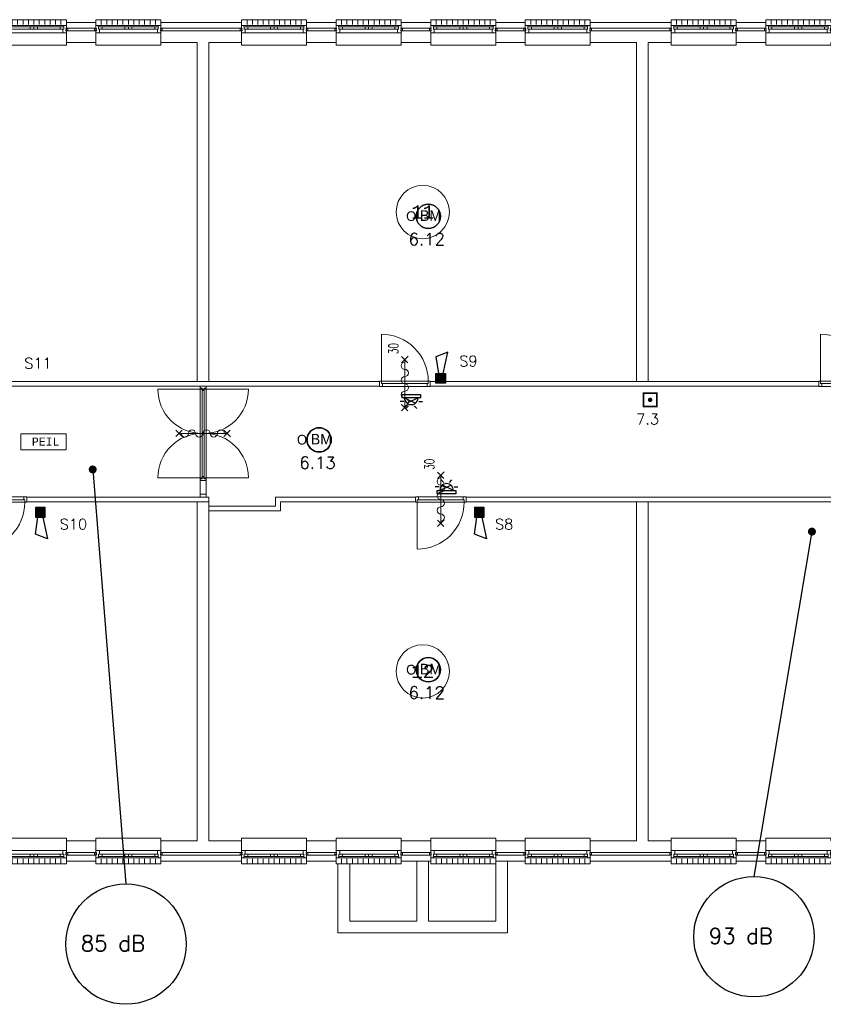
# Model space of a CAD drawing. Header units: millimetres. Extents: x 1890 to 160200, y 5205 to 111580.
# Tile 7 of 51: x 46979 to 62061, y 18429 to 36901. Entities that reach past the tile are written whole.
import ezdxf
from ezdxf.enums import TextEntityAlignment as Align
from ezdxf.xclip import XClip

# ---------------------------------------------------------------- set-up
doc = ezdxf.new("R2010")
doc.units = ezdxf.units.MM
doc.header["$XCLIPFRAME"] = 0
for name, color, linetype in [('BRAND', 1, 'Continuous'), ('DB-waardes', 6, 'Continuous'), ('Xref', 253, 'Continuous'), ('Xref-geb26-bgg$0$AL$1A---_ALGEMEEN', 253, 'Continuous'), ('Xref-geb26-bgg$0$AT$1A---_TEKST035', 253, 'Continuous'), ('Xref-geb26-bgg$0$AT$1A---_TEKST050', 253, 'Continuous')]:
    doc.layers.add(name, color=color, linetype=linetype)
doc.layers.get('Xref').off()
doc.styles.add('ROMANS', font='romans')
doc.styles.add('TXT', font='txt')
doc.styles.add('Xref-geb26-bgg$0$MONOTXT', font='MONOTXT')
doc.styles.add('Xref-geb26-bgg$0$ROMANS', font='ROMANS')

# ---------------------------------------------------------------- blocks, each defined once
blk = doc.blocks.new('*O74')
at = {"layer": 'Xref-geb26-bgg$0$AL$1A---_ALGEMEEN', "color": 0, "linetype": 'Continuous', "lineweight": 0}
for p, q in [((-543, 9), (543, 9)), ((-565.5, -130), (565.5, -130)), ((-508.33, -240), (-508.33, -150)), ((-493, -63), (-67, -63)), ((-493, -106), (-67, -106)), ((-406.66, -240), (-406.66, -150)), ((-305, -240), (-305, -150)), ((-203.33, -240), (-203.33, -150)), ((-101.66, -240), (-101.66, -150)), ((0, -240), (0, -150)), ((67, -63), (493, -63)), ((67, -106), (493, -106)), ((101.66, -240), (101.66, -150)), ((203.33, -240), (203.33, -150)), ((305, -240), (305, -150)), ((406.66, -240), (406.66, -150)), ((508.33, -240), (508.33, -150))]:
    blk.add_line(p, q, dxfattribs=at)
for points in [[(-610, 190), (-610, 240), (610, 240), (610, 190)], [(-610, -190), (-610, -240), (610, -240), (610, -190)]]:
    blk.add_lwpolyline(points, dxfattribs=at)
for points in [[(-610, 9), (-545.15, 9), (-543, 6.86), (-543, -63), (-560, -63), (-560, -114), (-565.5, -114), (-565.5, -127.78), (-567.72, -130), (-610, -130), (-610, -76), (-601, -76), (-601, -60), (-610, -60), (-610, -46), (-601, -46), (-601, -30), (-610, -30)], [(610, 9), (545.15, 9), (543, 6.86), (543, -63), (560, -63), (560, -114), (565.5, -114), (565.5, -127.78), (567.72, -130), (610, -130), (610, -76), (601, -76), (601, -60), (610, -60), (610, -46), (601, -46), (601, -30), (610, -30)], [(-635, -30), (-601, -30), (-601, -46), (-610, -46), (-610, -60), (-601, -60), (-601, -76), (-635, -76)], [(-560, -106), (-493, -106), (-493, -63), (-560, -63)], [(-67, -106), (0, -106), (0, -63), (-67, -63)], [(67, -106), (0, -106), (0, -63), (67, -63)], [(560, -106), (493, -106), (493, -63), (560, -63)], [(635, -30), (601, -30), (601, -46), (610, -46), (610, -60), (601, -60), (601, -76), (635, -76)]]:
    blk.add_lwpolyline(points, close=True, dxfattribs=at)
blk = doc.blocks.new('*O75')
at = {"layer": 'Xref-geb26-bgg$0$AL$1A---_ALGEMEEN', "color": 0, "linetype": 'Continuous', "lineweight": 0}
for p, q in [((-543, 9), (543, 9)), ((-565.5, -130), (565.5, -130)), ((-508.33, -240), (-508.33, -150)), ((-493, -63), (-67, -63)), ((-493, -106), (-67, -106)), ((-406.66, -240), (-406.66, -150)), ((-305, -240), (-305, -150)), ((-203.33, -240), (-203.33, -150)), ((-101.66, -240), (-101.66, -150)), ((0, -240), (0, -150)), ((67, -63), (493, -63)), ((67, -106), (493, -106)), ((101.66, -240), (101.66, -150)), ((203.33, -240), (203.33, -150)), ((305, -240), (305, -150)), ((406.66, -240), (406.66, -150)), ((508.33, -240), (508.33, -150))]:
    blk.add_line(p, q, dxfattribs=at)
for points in [[(-610, 190), (-610, 240), (610, 240), (610, 190)], [(-610, -190), (-610, -240), (610, -240), (610, -190)]]:
    blk.add_lwpolyline(points, dxfattribs=at)
for points in [[(-610, 9), (-545.15, 9), (-543, 6.86), (-543, -63), (-560, -63), (-560, -114), (-565.5, -114), (-565.5, -127.78), (-567.72, -130), (-610, -130), (-610, -76), (-601, -76), (-601, -60), (-610, -60), (-610, -46), (-601, -46), (-601, -30), (-610, -30)], [(610, 9), (545.15, 9), (543, 6.86), (543, -63), (560, -63), (560, -114), (565.5, -114), (565.5, -127.78), (567.72, -130), (610, -130), (610, -76), (601, -76), (601, -60), (610, -60), (610, -46), (601, -46), (601, -30), (610, -30)], [(-635, -30), (-601, -30), (-601, -46), (-610, -46), (-610, -60), (-601, -60), (-601, -76), (-635, -76)], [(-560, -106), (-493, -106), (-493, -63), (-560, -63)], [(-67, -106), (0, -106), (0, -63), (-67, -63)], [(67, -106), (0, -106), (0, -63), (67, -63)], [(560, -106), (493, -106), (493, -63), (560, -63)], [(635, -30), (601, -30), (601, -46), (610, -46), (610, -60), (601, -60), (601, -76), (635, -76)]]:
    blk.add_lwpolyline(points, close=True, dxfattribs=at)
blk = doc.blocks.new('*O76')
at = {"layer": 'Xref-geb26-bgg$0$AL$1A---_ALGEMEEN', "color": 0, "linetype": 'Continuous', "lineweight": 0}
for p, q in [((-543, 9), (543, 9)), ((-565.5, -130), (565.5, -130)), ((-508.33, -240), (-508.33, -150)), ((-493, -63), (-67, -63)), ((-493, -106), (-67, -106)), ((-406.66, -240), (-406.66, -150)), ((-305, -240), (-305, -150)), ((-203.33, -240), (-203.33, -150)), ((-101.66, -240), (-101.66, -150)), ((0, -240), (0, -150)), ((67, -63), (493, -63)), ((67, -106), (493, -106)), ((101.66, -240), (101.66, -150)), ((203.33, -240), (203.33, -150)), ((305, -240), (305, -150)), ((406.66, -240), (406.66, -150)), ((508.33, -240), (508.33, -150))]:
    blk.add_line(p, q, dxfattribs=at)
for points in [[(-610, 190), (-610, 240), (610, 240), (610, 190)], [(-610, -190), (-610, -240), (610, -240), (610, -190)]]:
    blk.add_lwpolyline(points, dxfattribs=at)
for points in [[(-610, 9), (-545.15, 9), (-543, 6.86), (-543, -63), (-560, -63), (-560, -114), (-565.5, -114), (-565.5, -127.78), (-567.72, -130), (-610, -130), (-610, -76), (-601, -76), (-601, -60), (-610, -60), (-610, -46), (-601, -46), (-601, -30), (-610, -30)], [(610, 9), (545.15, 9), (543, 6.86), (543, -63), (560, -63), (560, -114), (565.5, -114), (565.5, -127.78), (567.72, -130), (610, -130), (610, -76), (601, -76), (601, -60), (610, -60), (610, -46), (601, -46), (601, -30), (610, -30)], [(-635, -30), (-601, -30), (-601, -46), (-610, -46), (-610, -60), (-601, -60), (-601, -76), (-635, -76)], [(-560, -106), (-493, -106), (-493, -63), (-560, -63)], [(-67, -106), (0, -106), (0, -63), (-67, -63)], [(67, -106), (0, -106), (0, -63), (67, -63)], [(560, -106), (493, -106), (493, -63), (560, -63)], [(635, -30), (601, -30), (601, -46), (610, -46), (610, -60), (601, -60), (601, -76), (635, -76)]]:
    blk.add_lwpolyline(points, close=True, dxfattribs=at)
blk = doc.blocks.new('*O77')
at = {"layer": 'Xref-geb26-bgg$0$AL$1A---_ALGEMEEN', "color": 0, "linetype": 'Continuous', "lineweight": 0}
for p, q in [((-543, 9), (543, 9)), ((-565.5, -130), (565.5, -130)), ((-508.33, -240), (-508.33, -150)), ((-493, -63), (-67, -63)), ((-493, -106), (-67, -106)), ((-406.66, -240), (-406.66, -150)), ((-305, -240), (-305, -150)), ((-203.33, -240), (-203.33, -150)), ((-101.66, -240), (-101.66, -150)), ((0, -240), (0, -150)), ((67, -63), (493, -63)), ((67, -106), (493, -106)), ((101.66, -240), (101.66, -150)), ((203.33, -240), (203.33, -150)), ((305, -240), (305, -150)), ((406.66, -240), (406.66, -150)), ((508.33, -240), (508.33, -150))]:
    blk.add_line(p, q, dxfattribs=at)
for points in [[(-610, 190), (-610, 240), (610, 240), (610, 190)], [(-610, -190), (-610, -240), (610, -240), (610, -190)]]:
    blk.add_lwpolyline(points, dxfattribs=at)
for points in [[(-610, 9), (-545.15, 9), (-543, 6.86), (-543, -63), (-560, -63), (-560, -114), (-565.5, -114), (-565.5, -127.78), (-567.72, -130), (-610, -130), (-610, -76), (-601, -76), (-601, -60), (-610, -60), (-610, -46), (-601, -46), (-601, -30), (-610, -30)], [(610, 9), (545.15, 9), (543, 6.86), (543, -63), (560, -63), (560, -114), (565.5, -114), (565.5, -127.78), (567.72, -130), (610, -130), (610, -76), (601, -76), (601, -60), (610, -60), (610, -46), (601, -46), (601, -30), (610, -30)], [(-635, -30), (-601, -30), (-601, -46), (-610, -46), (-610, -60), (-601, -60), (-601, -76), (-635, -76)], [(-560, -106), (-493, -106), (-493, -63), (-560, -63)], [(-67, -106), (0, -106), (0, -63), (-67, -63)], [(67, -106), (0, -106), (0, -63), (67, -63)], [(560, -106), (493, -106), (493, -63), (560, -63)], [(635, -30), (601, -30), (601, -46), (610, -46), (610, -60), (601, -60), (601, -76), (635, -76)]]:
    blk.add_lwpolyline(points, close=True, dxfattribs=at)
blk = doc.blocks.new('*O78')
at = {"layer": 'Xref-geb26-bgg$0$AL$1A---_ALGEMEEN', "color": 0, "linetype": 'Continuous', "lineweight": 0}
for p, q in [((-543, 9), (543, 9)), ((-565.5, -130), (565.5, -130)), ((-508.33, -240), (-508.33, -150)), ((-493, -63), (-67, -63)), ((-493, -106), (-67, -106)), ((-406.66, -240), (-406.66, -150)), ((-305, -240), (-305, -150)), ((-203.33, -240), (-203.33, -150)), ((-101.66, -240), (-101.66, -150)), ((0, -240), (0, -150)), ((67, -63), (493, -63)), ((67, -106), (493, -106)), ((101.66, -240), (101.66, -150)), ((203.33, -240), (203.33, -150)), ((305, -240), (305, -150)), ((406.66, -240), (406.66, -150)), ((508.33, -240), (508.33, -150))]:
    blk.add_line(p, q, dxfattribs=at)
for points in [[(-610, 190), (-610, 240), (610, 240), (610, 190)], [(-610, -190), (-610, -240), (610, -240), (610, -190)]]:
    blk.add_lwpolyline(points, dxfattribs=at)
for points in [[(-610, 9), (-545.15, 9), (-543, 6.86), (-543, -63), (-560, -63), (-560, -114), (-565.5, -114), (-565.5, -127.78), (-567.72, -130), (-610, -130), (-610, -76), (-601, -76), (-601, -60), (-610, -60), (-610, -46), (-601, -46), (-601, -30), (-610, -30)], [(610, 9), (545.15, 9), (543, 6.86), (543, -63), (560, -63), (560, -114), (565.5, -114), (565.5, -127.78), (567.72, -130), (610, -130), (610, -76), (601, -76), (601, -60), (610, -60), (610, -46), (601, -46), (601, -30), (610, -30)], [(-635, -30), (-601, -30), (-601, -46), (-610, -46), (-610, -60), (-601, -60), (-601, -76), (-635, -76)], [(-560, -106), (-493, -106), (-493, -63), (-560, -63)], [(-67, -106), (0, -106), (0, -63), (-67, -63)], [(67, -106), (0, -106), (0, -63), (67, -63)], [(560, -106), (493, -106), (493, -63), (560, -63)], [(635, -30), (601, -30), (601, -46), (610, -46), (610, -60), (601, -60), (601, -76), (635, -76)]]:
    blk.add_lwpolyline(points, close=True, dxfattribs=at)
blk = doc.blocks.new('*O79')
at = {"layer": 'Xref-geb26-bgg$0$AL$1A---_ALGEMEEN', "color": 0, "linetype": 'Continuous', "lineweight": 0}
for p, q in [((-543, 9), (543, 9)), ((-565.5, -130), (565.5, -130)), ((-508.33, -240), (-508.33, -150)), ((-493, -63), (-67, -63)), ((-493, -106), (-67, -106)), ((-406.66, -240), (-406.66, -150)), ((-305, -240), (-305, -150)), ((-203.33, -240), (-203.33, -150)), ((-101.66, -240), (-101.66, -150)), ((0, -240), (0, -150)), ((67, -63), (493, -63)), ((67, -106), (493, -106)), ((101.66, -240), (101.66, -150)), ((203.33, -240), (203.33, -150)), ((305, -240), (305, -150)), ((406.66, -240), (406.66, -150)), ((508.33, -240), (508.33, -150))]:
    blk.add_line(p, q, dxfattribs=at)
for points in [[(-610, 190), (-610, 240), (610, 240), (610, 190)], [(-610, -190), (-610, -240), (610, -240), (610, -190)]]:
    blk.add_lwpolyline(points, dxfattribs=at)
for points in [[(-610, 9), (-545.15, 9), (-543, 6.86), (-543, -63), (-560, -63), (-560, -114), (-565.5, -114), (-565.5, -127.78), (-567.72, -130), (-610, -130), (-610, -76), (-601, -76), (-601, -60), (-610, -60), (-610, -46), (-601, -46), (-601, -30), (-610, -30)], [(610, 9), (545.15, 9), (543, 6.86), (543, -63), (560, -63), (560, -114), (565.5, -114), (565.5, -127.78), (567.72, -130), (610, -130), (610, -76), (601, -76), (601, -60), (610, -60), (610, -46), (601, -46), (601, -30), (610, -30)], [(-635, -30), (-601, -30), (-601, -46), (-610, -46), (-610, -60), (-601, -60), (-601, -76), (-635, -76)], [(-560, -106), (-493, -106), (-493, -63), (-560, -63)], [(-67, -106), (0, -106), (0, -63), (-67, -63)], [(67, -106), (0, -106), (0, -63), (67, -63)], [(560, -106), (493, -106), (493, -63), (560, -63)], [(635, -30), (601, -30), (601, -46), (610, -46), (610, -60), (601, -60), (601, -76), (635, -76)]]:
    blk.add_lwpolyline(points, close=True, dxfattribs=at)
blk = doc.blocks.new('*O80')
at = {"layer": 'Xref-geb26-bgg$0$AL$1A---_ALGEMEEN', "color": 0, "linetype": 'Continuous', "lineweight": 0}
for p, q in [((-543, 9), (543, 9)), ((-565.5, -130), (565.5, -130)), ((-508.33, -240), (-508.33, -150)), ((-493, -63), (-67, -63)), ((-493, -106), (-67, -106)), ((-406.66, -240), (-406.66, -150)), ((-305, -240), (-305, -150)), ((-203.33, -240), (-203.33, -150)), ((-101.66, -240), (-101.66, -150)), ((0, -240), (0, -150)), ((67, -63), (493, -63)), ((67, -106), (493, -106)), ((101.66, -240), (101.66, -150)), ((203.33, -240), (203.33, -150)), ((305, -240), (305, -150)), ((406.66, -240), (406.66, -150)), ((508.33, -240), (508.33, -150))]:
    blk.add_line(p, q, dxfattribs=at)
for points in [[(-610, 190), (-610, 240), (610, 240), (610, 190)], [(-610, -190), (-610, -240), (610, -240), (610, -190)]]:
    blk.add_lwpolyline(points, dxfattribs=at)
for points in [[(-610, 9), (-545.15, 9), (-543, 6.86), (-543, -63), (-560, -63), (-560, -114), (-565.5, -114), (-565.5, -127.78), (-567.72, -130), (-610, -130), (-610, -76), (-601, -76), (-601, -60), (-610, -60), (-610, -46), (-601, -46), (-601, -30), (-610, -30)], [(610, 9), (545.15, 9), (543, 6.86), (543, -63), (560, -63), (560, -114), (565.5, -114), (565.5, -127.78), (567.72, -130), (610, -130), (610, -76), (601, -76), (601, -60), (610, -60), (610, -46), (601, -46), (601, -30), (610, -30)], [(-635, -30), (-601, -30), (-601, -46), (-610, -46), (-610, -60), (-601, -60), (-601, -76), (-635, -76)], [(-560, -106), (-493, -106), (-493, -63), (-560, -63)], [(-67, -106), (0, -106), (0, -63), (-67, -63)], [(67, -106), (0, -106), (0, -63), (67, -63)], [(560, -106), (493, -106), (493, -63), (560, -63)], [(635, -30), (601, -30), (601, -46), (610, -46), (610, -60), (601, -60), (601, -76), (635, -76)]]:
    blk.add_lwpolyline(points, close=True, dxfattribs=at)
blk = doc.blocks.new('*O81')
at = {"layer": 'Xref-geb26-bgg$0$AL$1A---_ALGEMEEN', "color": 0, "linetype": 'Continuous', "lineweight": 0}
for p, q in [((-543, 9), (543, 9)), ((-565.5, -130), (565.5, -130)), ((-508.33, -240), (-508.33, -150)), ((-493, -63), (-67, -63)), ((-493, -106), (-67, -106)), ((-406.66, -240), (-406.66, -150)), ((-305, -240), (-305, -150)), ((-203.33, -240), (-203.33, -150)), ((-101.66, -240), (-101.66, -150)), ((0, -240), (0, -150)), ((67, -63), (493, -63)), ((67, -106), (493, -106)), ((101.66, -240), (101.66, -150)), ((203.33, -240), (203.33, -150)), ((305, -240), (305, -150)), ((406.66, -240), (406.66, -150)), ((508.33, -240), (508.33, -150))]:
    blk.add_line(p, q, dxfattribs=at)
for points in [[(-610, 190), (-610, 240), (610, 240), (610, 190)], [(-610, -190), (-610, -240), (610, -240), (610, -190)]]:
    blk.add_lwpolyline(points, dxfattribs=at)
for points in [[(-610, 9), (-545.15, 9), (-543, 6.86), (-543, -63), (-560, -63), (-560, -114), (-565.5, -114), (-565.5, -127.78), (-567.72, -130), (-610, -130), (-610, -76), (-601, -76), (-601, -60), (-610, -60), (-610, -46), (-601, -46), (-601, -30), (-610, -30)], [(610, 9), (545.15, 9), (543, 6.86), (543, -63), (560, -63), (560, -114), (565.5, -114), (565.5, -127.78), (567.72, -130), (610, -130), (610, -76), (601, -76), (601, -60), (610, -60), (610, -46), (601, -46), (601, -30), (610, -30)], [(-635, -30), (-601, -30), (-601, -46), (-610, -46), (-610, -60), (-601, -60), (-601, -76), (-635, -76)], [(-560, -106), (-493, -106), (-493, -63), (-560, -63)], [(-67, -106), (0, -106), (0, -63), (-67, -63)], [(67, -106), (0, -106), (0, -63), (67, -63)], [(560, -106), (493, -106), (493, -63), (560, -63)], [(635, -30), (601, -30), (601, -46), (610, -46), (610, -60), (601, -60), (601, -76), (635, -76)]]:
    blk.add_lwpolyline(points, close=True, dxfattribs=at)
blk = doc.blocks.new('*O94')
at = {"layer": 'Xref-geb26-bgg$0$AL$1A---_ALGEMEEN', "color": 0, "linetype": 'Continuous', "lineweight": 0}
for p, q in [((-508.33, 240), (-508.33, 150)), ((-406.66, 240), (-406.66, 150)), ((-305, 240), (-305, 150)), ((-203.33, 240), (-203.33, 150)), ((-101.66, 240), (-101.66, 150)), ((0, 240), (0, 150)), ((101.66, 240), (101.66, 150)), ((203.33, 240), (203.33, 150)), ((305, 240), (305, 150)), ((406.66, 240), (406.66, 150)), ((508.33, 240), (508.33, 150)), ((-565.5, 130), (565.5, 130)), ((-493, 106), (-67, 106)), ((-493, 63), (-67, 63)), ((67, 106), (493, 106)), ((67, 63), (493, 63)), ((-543, -9), (543, -9))]:
    blk.add_line(p, q, dxfattribs=at)
for points in [[(-610, 190), (-610, 240), (610, 240), (610, 190)], [(-610, -190), (-610, -240), (610, -240), (610, -190)]]:
    blk.add_lwpolyline(points, dxfattribs=at)
for points in [[(-635, 30), (-601, 30), (-601, 46), (-610, 46), (-610, 60), (-601, 60), (-601, 76), (-635, 76)], [(-610, -9), (-545.15, -9), (-543, -6.86), (-543, 63), (-560, 63), (-560, 114), (-565.5, 114), (-565.5, 127.78), (-567.72, 130), (-610, 130), (-610, 76), (-601, 76), (-601, 60), (-610, 60), (-610, 46), (-601, 46), (-601, 30), (-610, 30)], [(-560, 106), (-493, 106), (-493, 63), (-560, 63)], [(-67, 106), (0, 106), (0, 63), (-67, 63)], [(67, 106), (0, 106), (0, 63), (67, 63)], [(560, 106), (493, 106), (493, 63), (560, 63)], [(610, -9), (545.15, -9), (543, -6.86), (543, 63), (560, 63), (560, 114), (565.5, 114), (565.5, 127.78), (567.72, 130), (610, 130), (610, 76), (601, 76), (601, 60), (610, 60), (610, 46), (601, 46), (601, 30), (610, 30)], [(635, 30), (601, 30), (601, 46), (610, 46), (610, 60), (601, 60), (601, 76), (635, 76)]]:
    blk.add_lwpolyline(points, close=True, dxfattribs=at)
blk = doc.blocks.new('*O95')
at = {"layer": 'Xref-geb26-bgg$0$AL$1A---_ALGEMEEN', "color": 0, "linetype": 'Continuous', "lineweight": 0}
for p, q in [((-508.33, 240), (-508.33, 150)), ((-406.66, 240), (-406.66, 150)), ((-305, 240), (-305, 150)), ((-203.33, 240), (-203.33, 150)), ((-101.66, 240), (-101.66, 150)), ((0, 240), (0, 150)), ((101.66, 240), (101.66, 150)), ((203.33, 240), (203.33, 150)), ((305, 240), (305, 150)), ((406.66, 240), (406.66, 150)), ((508.33, 240), (508.33, 150)), ((-565.5, 130), (565.5, 130)), ((-493, 106), (-67, 106)), ((-493, 63), (-67, 63)), ((67, 106), (493, 106)), ((67, 63), (493, 63)), ((-543, -9), (543, -9))]:
    blk.add_line(p, q, dxfattribs=at)
for points in [[(-610, 190), (-610, 240), (610, 240), (610, 190)], [(-610, -190), (-610, -240), (610, -240), (610, -190)]]:
    blk.add_lwpolyline(points, dxfattribs=at)
for points in [[(-635, 30), (-601, 30), (-601, 46), (-610, 46), (-610, 60), (-601, 60), (-601, 76), (-635, 76)], [(-610, -9), (-545.15, -9), (-543, -6.86), (-543, 63), (-560, 63), (-560, 114), (-565.5, 114), (-565.5, 127.78), (-567.72, 130), (-610, 130), (-610, 76), (-601, 76), (-601, 60), (-610, 60), (-610, 46), (-601, 46), (-601, 30), (-610, 30)], [(-560, 106), (-493, 106), (-493, 63), (-560, 63)], [(-67, 106), (0, 106), (0, 63), (-67, 63)], [(67, 106), (0, 106), (0, 63), (67, 63)], [(560, 106), (493, 106), (493, 63), (560, 63)], [(610, -9), (545.15, -9), (543, -6.86), (543, 63), (560, 63), (560, 114), (565.5, 114), (565.5, 127.78), (567.72, 130), (610, 130), (610, 76), (601, 76), (601, 60), (610, 60), (610, 46), (601, 46), (601, 30), (610, 30)], [(635, 30), (601, 30), (601, 46), (610, 46), (610, 60), (601, 60), (601, 76), (635, 76)]]:
    blk.add_lwpolyline(points, close=True, dxfattribs=at)
blk = doc.blocks.new('*O96')
at = {"layer": 'Xref-geb26-bgg$0$AL$1A---_ALGEMEEN', "color": 0, "linetype": 'Continuous', "lineweight": 0}
for p, q in [((-508.33, 240), (-508.33, 150)), ((-406.66, 240), (-406.66, 150)), ((-305, 240), (-305, 150)), ((-203.33, 240), (-203.33, 150)), ((-101.66, 240), (-101.66, 150)), ((0, 240), (0, 150)), ((101.66, 240), (101.66, 150)), ((203.33, 240), (203.33, 150)), ((305, 240), (305, 150)), ((406.66, 240), (406.66, 150)), ((508.33, 240), (508.33, 150)), ((-565.5, 130), (565.5, 130)), ((-493, 106), (-67, 106)), ((-493, 63), (-67, 63)), ((67, 106), (493, 106)), ((67, 63), (493, 63)), ((-543, -9), (543, -9))]:
    blk.add_line(p, q, dxfattribs=at)
for points in [[(-610, 190), (-610, 240), (610, 240), (610, 190)], [(-610, -190), (-610, -240), (610, -240), (610, -190)]]:
    blk.add_lwpolyline(points, dxfattribs=at)
for points in [[(-635, 30), (-601, 30), (-601, 46), (-610, 46), (-610, 60), (-601, 60), (-601, 76), (-635, 76)], [(-610, -9), (-545.15, -9), (-543, -6.86), (-543, 63), (-560, 63), (-560, 114), (-565.5, 114), (-565.5, 127.78), (-567.72, 130), (-610, 130), (-610, 76), (-601, 76), (-601, 60), (-610, 60), (-610, 46), (-601, 46), (-601, 30), (-610, 30)], [(-560, 106), (-493, 106), (-493, 63), (-560, 63)], [(-67, 106), (0, 106), (0, 63), (-67, 63)], [(67, 106), (0, 106), (0, 63), (67, 63)], [(560, 106), (493, 106), (493, 63), (560, 63)], [(610, -9), (545.15, -9), (543, -6.86), (543, 63), (560, 63), (560, 114), (565.5, 114), (565.5, 127.78), (567.72, 130), (610, 130), (610, 76), (601, 76), (601, 60), (610, 60), (610, 46), (601, 46), (601, 30), (610, 30)], [(635, 30), (601, 30), (601, 46), (610, 46), (610, 60), (601, 60), (601, 76), (635, 76)]]:
    blk.add_lwpolyline(points, close=True, dxfattribs=at)
blk = doc.blocks.new('*O97')
at = {"layer": 'Xref-geb26-bgg$0$AL$1A---_ALGEMEEN', "color": 0, "linetype": 'Continuous', "lineweight": 0}
for p, q in [((-508.33, 240), (-508.33, 150)), ((-406.66, 240), (-406.66, 150)), ((-305, 240), (-305, 150)), ((-203.33, 240), (-203.33, 150)), ((-101.66, 240), (-101.66, 150)), ((0, 240), (0, 150)), ((101.66, 240), (101.66, 150)), ((203.33, 240), (203.33, 150)), ((305, 240), (305, 150)), ((406.66, 240), (406.66, 150)), ((508.33, 240), (508.33, 150)), ((-565.5, 130), (565.5, 130)), ((-493, 106), (-67, 106)), ((-493, 63), (-67, 63)), ((67, 106), (493, 106)), ((67, 63), (493, 63)), ((-543, -9), (543, -9))]:
    blk.add_line(p, q, dxfattribs=at)
for points in [[(-610, 190), (-610, 240), (610, 240), (610, 190)], [(-610, -190), (-610, -240), (610, -240), (610, -190)]]:
    blk.add_lwpolyline(points, dxfattribs=at)
for points in [[(-635, 30), (-601, 30), (-601, 46), (-610, 46), (-610, 60), (-601, 60), (-601, 76), (-635, 76)], [(-610, -9), (-545.15, -9), (-543, -6.86), (-543, 63), (-560, 63), (-560, 114), (-565.5, 114), (-565.5, 127.78), (-567.72, 130), (-610, 130), (-610, 76), (-601, 76), (-601, 60), (-610, 60), (-610, 46), (-601, 46), (-601, 30), (-610, 30)], [(-560, 106), (-493, 106), (-493, 63), (-560, 63)], [(-67, 106), (0, 106), (0, 63), (-67, 63)], [(67, 106), (0, 106), (0, 63), (67, 63)], [(560, 106), (493, 106), (493, 63), (560, 63)], [(610, -9), (545.15, -9), (543, -6.86), (543, 63), (560, 63), (560, 114), (565.5, 114), (565.5, 127.78), (567.72, 130), (610, 130), (610, 76), (601, 76), (601, 60), (610, 60), (610, 46), (601, 46), (601, 30), (610, 30)], [(635, 30), (601, 30), (601, 46), (610, 46), (610, 60), (601, 60), (601, 76), (635, 76)]]:
    blk.add_lwpolyline(points, close=True, dxfattribs=at)
blk = doc.blocks.new('*O98')
at = {"layer": 'Xref-geb26-bgg$0$AL$1A---_ALGEMEEN', "color": 0, "linetype": 'Continuous', "lineweight": 0}
for p, q in [((-508.33, 240), (-508.33, 150)), ((-406.66, 240), (-406.66, 150)), ((-305, 240), (-305, 150)), ((-203.33, 240), (-203.33, 150)), ((-101.66, 240), (-101.66, 150)), ((0, 240), (0, 150)), ((101.66, 240), (101.66, 150)), ((203.33, 240), (203.33, 150)), ((305, 240), (305, 150)), ((406.66, 240), (406.66, 150)), ((508.33, 240), (508.33, 150)), ((-565.5, 130), (565.5, 130)), ((-493, 106), (-67, 106)), ((-493, 63), (-67, 63)), ((67, 106), (493, 106)), ((67, 63), (493, 63)), ((-543, -9), (543, -9))]:
    blk.add_line(p, q, dxfattribs=at)
for points in [[(-610, 190), (-610, 240), (610, 240), (610, 190)], [(-610, -190), (-610, -240), (610, -240), (610, -190)]]:
    blk.add_lwpolyline(points, dxfattribs=at)
for points in [[(-635, 30), (-601, 30), (-601, 46), (-610, 46), (-610, 60), (-601, 60), (-601, 76), (-635, 76)], [(-610, -9), (-545.15, -9), (-543, -6.86), (-543, 63), (-560, 63), (-560, 114), (-565.5, 114), (-565.5, 127.78), (-567.72, 130), (-610, 130), (-610, 76), (-601, 76), (-601, 60), (-610, 60), (-610, 46), (-601, 46), (-601, 30), (-610, 30)], [(-560, 106), (-493, 106), (-493, 63), (-560, 63)], [(-67, 106), (0, 106), (0, 63), (-67, 63)], [(67, 106), (0, 106), (0, 63), (67, 63)], [(560, 106), (493, 106), (493, 63), (560, 63)], [(610, -9), (545.15, -9), (543, -6.86), (543, 63), (560, 63), (560, 114), (565.5, 114), (565.5, 127.78), (567.72, 130), (610, 130), (610, 76), (601, 76), (601, 60), (610, 60), (610, 46), (601, 46), (601, 30), (610, 30)], [(635, 30), (601, 30), (601, 46), (610, 46), (610, 60), (601, 60), (601, 76), (635, 76)]]:
    blk.add_lwpolyline(points, close=True, dxfattribs=at)
blk = doc.blocks.new('*O99')
at = {"layer": 'Xref-geb26-bgg$0$AL$1A---_ALGEMEEN', "color": 0, "linetype": 'Continuous', "lineweight": 0}
for p, q in [((-508.33, 240), (-508.33, 150)), ((-406.66, 240), (-406.66, 150)), ((-305, 240), (-305, 150)), ((-203.33, 240), (-203.33, 150)), ((-101.66, 240), (-101.66, 150)), ((0, 240), (0, 150)), ((101.66, 240), (101.66, 150)), ((203.33, 240), (203.33, 150)), ((305, 240), (305, 150)), ((406.66, 240), (406.66, 150)), ((508.33, 240), (508.33, 150)), ((-565.5, 130), (565.5, 130)), ((-493, 106), (-67, 106)), ((-493, 63), (-67, 63)), ((67, 106), (493, 106)), ((67, 63), (493, 63)), ((-543, -9), (543, -9))]:
    blk.add_line(p, q, dxfattribs=at)
for points in [[(-610, 190), (-610, 240), (610, 240), (610, 190)], [(-610, -190), (-610, -240), (610, -240), (610, -190)]]:
    blk.add_lwpolyline(points, dxfattribs=at)
for points in [[(-635, 30), (-601, 30), (-601, 46), (-610, 46), (-610, 60), (-601, 60), (-601, 76), (-635, 76)], [(-610, -9), (-545.15, -9), (-543, -6.86), (-543, 63), (-560, 63), (-560, 114), (-565.5, 114), (-565.5, 127.78), (-567.72, 130), (-610, 130), (-610, 76), (-601, 76), (-601, 60), (-610, 60), (-610, 46), (-601, 46), (-601, 30), (-610, 30)], [(-560, 106), (-493, 106), (-493, 63), (-560, 63)], [(-67, 106), (0, 106), (0, 63), (-67, 63)], [(67, 106), (0, 106), (0, 63), (67, 63)], [(560, 106), (493, 106), (493, 63), (560, 63)], [(610, -9), (545.15, -9), (543, -6.86), (543, 63), (560, 63), (560, 114), (565.5, 114), (565.5, 127.78), (567.72, 130), (610, 130), (610, 76), (601, 76), (601, 60), (610, 60), (610, 46), (601, 46), (601, 30), (610, 30)], [(635, 30), (601, 30), (601, 46), (610, 46), (610, 60), (601, 60), (601, 76), (635, 76)]]:
    blk.add_lwpolyline(points, close=True, dxfattribs=at)
blk = doc.blocks.new('*O100')
at = {"layer": 'Xref-geb26-bgg$0$AL$1A---_ALGEMEEN', "color": 0, "linetype": 'Continuous', "lineweight": 0}
for p, q in [((-508.33, 240), (-508.33, 150)), ((-406.66, 240), (-406.66, 150)), ((-305, 240), (-305, 150)), ((-203.33, 240), (-203.33, 150)), ((-101.66, 240), (-101.66, 150)), ((0, 240), (0, 150)), ((101.66, 240), (101.66, 150)), ((203.33, 240), (203.33, 150)), ((305, 240), (305, 150)), ((406.66, 240), (406.66, 150)), ((508.33, 240), (508.33, 150)), ((-565.5, 130), (565.5, 130)), ((-493, 106), (-67, 106)), ((-493, 63), (-67, 63)), ((67, 106), (493, 106)), ((67, 63), (493, 63)), ((-543, -9), (543, -9))]:
    blk.add_line(p, q, dxfattribs=at)
for points in [[(-610, 190), (-610, 240), (610, 240), (610, 190)], [(-610, -190), (-610, -240), (610, -240), (610, -190)]]:
    blk.add_lwpolyline(points, dxfattribs=at)
for points in [[(-635, 30), (-601, 30), (-601, 46), (-610, 46), (-610, 60), (-601, 60), (-601, 76), (-635, 76)], [(-610, -9), (-545.15, -9), (-543, -6.86), (-543, 63), (-560, 63), (-560, 114), (-565.5, 114), (-565.5, 127.78), (-567.72, 130), (-610, 130), (-610, 76), (-601, 76), (-601, 60), (-610, 60), (-610, 46), (-601, 46), (-601, 30), (-610, 30)], [(-560, 106), (-493, 106), (-493, 63), (-560, 63)], [(-67, 106), (0, 106), (0, 63), (-67, 63)], [(67, 106), (0, 106), (0, 63), (67, 63)], [(560, 106), (493, 106), (493, 63), (560, 63)], [(610, -9), (545.15, -9), (543, -6.86), (543, 63), (560, 63), (560, 114), (565.5, 114), (565.5, 127.78), (567.72, 130), (610, 130), (610, 76), (601, 76), (601, 60), (610, 60), (610, 46), (601, 46), (601, 30), (610, 30)], [(635, 30), (601, 30), (601, 46), (610, 46), (610, 60), (601, 60), (601, 76), (635, 76)]]:
    blk.add_lwpolyline(points, close=True, dxfattribs=at)
blk = doc.blocks.new('*O101')
at = {"layer": 'Xref-geb26-bgg$0$AL$1A---_ALGEMEEN', "color": 0, "linetype": 'Continuous', "lineweight": 0}
for p, q in [((-508.33, 240), (-508.33, 150)), ((-406.66, 240), (-406.66, 150)), ((-305, 240), (-305, 150)), ((-203.33, 240), (-203.33, 150)), ((-101.66, 240), (-101.66, 150)), ((0, 240), (0, 150)), ((101.66, 240), (101.66, 150)), ((203.33, 240), (203.33, 150)), ((305, 240), (305, 150)), ((406.66, 240), (406.66, 150)), ((508.33, 240), (508.33, 150)), ((-565.5, 130), (565.5, 130)), ((-493, 106), (-67, 106)), ((-493, 63), (-67, 63)), ((67, 106), (493, 106)), ((67, 63), (493, 63)), ((-543, -9), (543, -9))]:
    blk.add_line(p, q, dxfattribs=at)
for points in [[(-610, 190), (-610, 240), (610, 240), (610, 190)], [(-610, -190), (-610, -240), (610, -240), (610, -190)]]:
    blk.add_lwpolyline(points, dxfattribs=at)
for points in [[(-635, 30), (-601, 30), (-601, 46), (-610, 46), (-610, 60), (-601, 60), (-601, 76), (-635, 76)], [(-610, -9), (-545.15, -9), (-543, -6.86), (-543, 63), (-560, 63), (-560, 114), (-565.5, 114), (-565.5, 127.78), (-567.72, 130), (-610, 130), (-610, 76), (-601, 76), (-601, 60), (-610, 60), (-610, 46), (-601, 46), (-601, 30), (-610, 30)], [(-560, 106), (-493, 106), (-493, 63), (-560, 63)], [(-67, 106), (0, 106), (0, 63), (-67, 63)], [(67, 106), (0, 106), (0, 63), (67, 63)], [(560, 106), (493, 106), (493, 63), (560, 63)], [(610, -9), (545.15, -9), (543, -6.86), (543, 63), (560, 63), (560, 114), (565.5, 114), (565.5, 127.78), (567.72, 130), (610, 130), (610, 76), (601, 76), (601, 60), (610, 60), (610, 46), (601, 46), (601, 30), (610, 30)], [(635, 30), (601, 30), (601, 46), (610, 46), (610, 60), (601, 60), (601, 76), (635, 76)]]:
    blk.add_lwpolyline(points, close=True, dxfattribs=at)
blk = doc.blocks.new('Xref-geb26-bgg$0$ED0881')
at = {"layer": 'Xref-geb26-bgg$0$AL$1A---_ALGEMEEN', "color": 0, "linetype": 'Continuous', "lineweight": 0}
for p, q in [((475, -400), (475, 500)), ((915, 0), (35, 0)), ((55, 100), (895, 100)), ((55, 45), (895, 45))]:
    blk.add_line(p, q, dxfattribs=at)
for points in [[(55, 100), (0, 100), (0, 0), (35, 0), (35, 45), (55, 45), (55, 100)], [(950, 0), (915, 0), (915, 45), (895, 45), (895, 100), (950, 100), (950, 0)]]:
    blk.add_lwpolyline(points, close=True, dxfattribs=at)
blk.add_lwpolyline([(35, 0), (35, -880, 0.414214), (915, 0)], format="xyb", dxfattribs=at)
blk = doc.blocks.new('Xref-geb26-bgg$0$BRW60')
at = {"layer": 'Xref-geb26-bgg$0$AL$1A---_ALGEMEEN', "color": 0, "linetype": 'Continuous', "lineweight": 0}
for p, q in [((-61.42, 393.58), (61.44, 516.42)), ((59.2, 395.81), (-59.18, 514.19)), ((-61.42, -506.42), (61.44, -383.58)), ((59.2, -504.19), (-59.18, -385.81))]:
    blk.add_line(p, q, dxfattribs=at)
blk = doc.blocks.new('*O195')
at = {"layer": 'Xref-geb26-bgg$0$AL$1A---_ALGEMEEN', "color": 0, "linetype": 'Continuous', "lineweight": 0}
blk.add_lwpolyline([(0, -407, 1), (0, -271, -1), (0, -136, 1), (0, 0, -1), (0, 136, 1), (0, 271, -1), (0, 407)], format="xyb", dxfattribs=at)
blk = doc.blocks.new('Xref-geb26-bgg$0$BRW00')
at = {"layer": 'Xref-geb26-bgg$0$AL$1A---_ALGEMEEN', "color": 0, "linetype": 'Continuous', "lineweight": 0}
blk.add_blockref('*O195', (0, 0), dxfattribs=at)
blk = doc.blocks.new('*O220')
at = {"layer": 'Xref-geb26-bgg$0$AL$1A---_ALGEMEEN', "color": 0, "linetype": 'Continuous', "lineweight": 0}
blk.add_line((450, 0), (-450, 0), dxfattribs=at)
at = {"layer": 'Xref-geb26-bgg$0$AL$1A---_ALGEMEEN', "color": 0, "linetype": 'Continuous', "lineweight": 0, "rotation": 270}
for name in ['Xref-geb26-bgg$0$BRW60', 'Xref-geb26-bgg$0$BRW00']:
    blk.add_blockref(name, (-5, 0), dxfattribs=at)
blk = doc.blocks.new('Xref-geb26-bgg$0$DR30BZ')
at = {"layer": 'Xref-geb26-bgg$0$AL$1A---_ALGEMEEN', "color": 0, "linetype": 'Continuous', "lineweight": 0}
blk.add_line((-450, 0), (450, 0), dxfattribs=at)
for centre, start, end in [((-339, 0), 180, 360), ((-204, 0), 360, 180), ((-68, 0), 180, 360), ((68, 0), 360, 180), ((204, 0), 180, 360), ((339, 0), 360, 180)]:
    blk.add_arc(centre, 67.8, start, end, dxfattribs=at)
at = {"layer": 'Xref-geb26-bgg$0$AL$1A---_ALGEMEEN', "color": 0, "linetype": 'Continuous', "lineweight": 0, "rotation": 270}
blk.add_blockref('Xref-geb26-bgg$0$BRW60', (0, 0), dxfattribs=at)
at = {"layer": 'Xref-geb26-bgg$0$AT$1A---_TEKST035', "linetype": 'Continuous', "lineweight": 0, "style": 'Xref-geb26-bgg$0$ROMANS', "width": 0.666667}
blk.add_text('30', height=180, dxfattribs=at).set_placement((559, 123))
blk = doc.blocks.new('Xref-geb26-bgg')
at = {"layer": 'Xref-geb26-bgg$0$AL$1A---_ALGEMEEN', "linetype": 'Continuous', "lineweight": 0}
for p, q in [((132075.43, 100013.82), (132075.43, 93656.32)), ((132295.43, 100013.82), (132295.43, 93656.32)), ((123883.43, 91831.32), (123883.43, 93531.32)), ((123997.43, 93531.32), (123997.43, 91831.32)), ((124390.43, 92681.32), (123490.43, 92681.32)), ((132075.43, 85038.82), (132075.43, 91396.32)), ((132295.43, 85038.82), (132295.43, 91396.32))]:
    blk.add_line(p, q, dxfattribs=at)
for points in [[(121373.43, 100393.82), (121928.43, 100393.82), (121928.43, 100283.82), (121373.43, 100283.82)], [(123148.43, 100393.82), (124663.43, 100393.82), (124663.43, 100283.82), (123148.43, 100283.82)], [(125882.43, 100393.82), (126437.43, 100393.82), (126437.43, 100283.82), (125882.43, 100283.82)], [(127657.43, 100393.82), (128212.43, 100393.82), (128212.43, 100283.82), (127657.43, 100283.82)], [(129432.43, 100393.82), (129987.43, 100393.82), (129987.43, 100283.82), (129432.43, 100283.82)], [(131207.43, 100393.82), (132722.43, 100393.82), (132722.43, 100283.82), (131207.43, 100283.82)], [(133943.43, 100393.82), (134498.43, 100393.82), (134498.43, 100283.82), (133943.43, 100283.82)], [(121373.43, 100233.82), (121928.43, 100233.82), (121928.43, 100013.82), (121373.43, 100013.82)], [(123830.43, 93656.32), (124050.43, 93656.32), (124050.43, 100013.82), (124663.43, 100013.82), (124663.43, 100233.82), (123148.43, 100233.82), (123148.43, 100013.82), (123830.43, 100013.82)], [(125882.43, 100233.82), (126437.43, 100233.82), (126437.43, 100013.82), (125882.43, 100013.82)], [(127657.43, 100233.82), (128212.43, 100233.82), (128212.43, 100013.82), (127657.43, 100013.82)], [(129432.43, 100233.82), (129987.43, 100233.82), (129987.43, 100013.82), (129432.43, 100013.82)], [(132075.43, 93656.32), (132295.43, 93656.32), (132295.43, 100013.82), (132722.43, 100013.82), (132722.43, 100233.82), (131207.43, 100233.82), (131207.43, 100013.82), (132075.43, 100013.82)], [(133943.43, 100233.82), (134498.43, 100233.82), (134498.43, 100013.82), (133943.43, 100013.82)], [(119955.43, 93566.32), (127250.43, 93566.32), (127250.43, 93656.32), (119955.43, 93656.32)], [(128200.43, 93566.32), (135495.43, 93566.32), (135495.43, 93656.32), (128200.43, 93656.32)], [(123883.43, 91486.32), (123997.43, 91486.32), (123997.43, 93566.32), (123883.43, 93566.32)], [(123997.43, 93566.32), (123997.43, 93531.32), (123960.43, 93531.32), (123960.43, 93511.32), (123920.43, 93511.32), (123920.43, 93531.32), (123883.43, 93531.32), (123883.43, 93566.32), (123997.43, 93566.32)], [(123960.43, 92706.32), (123960.43, 93486.32), (123920.43, 93486.32), (123920.43, 92706.32)], [(120517.95, 92376.32), (121367.95, 92376.32), (121367.95, 92676.32), (120517.95, 92676.32)], [(123960.43, 91876.32), (123960.43, 92656.32), (123920.43, 92656.32), (123920.43, 91876.32)], [(123997.43, 91796.32), (123997.43, 91831.32), (123960.43, 91831.32), (123960.43, 91851.32), (123920.43, 91851.32), (123920.43, 91831.32), (123883.43, 91831.32), (123883.43, 91796.32), (123997.43, 91796.32)], [(124050.43, 91396.32), (120630.43, 91396.32), (120630.43, 91486.32), (124050.43, 91486.32)], [(123883.43, 91486.32), (123997.43, 91486.32), (123997.43, 91541.32), (123883.43, 91541.32)], [(124050.43, 91316.32), (125300.43, 91316.32), (125300.43, 91486.32), (127925.43, 91486.32), (127925.43, 91396.32), (125390.43, 91396.32), (125390.43, 91226.32), (124050.43, 91226.32)], [(128875.43, 91396.32), (136170.43, 91396.32), (136170.43, 91486.32), (128875.43, 91486.32)], [(123830.43, 91396.32), (124050.43, 91396.32), (124050.43, 85038.82), (124663.43, 85038.82), (124663.43, 84818.82), (123148.43, 84818.82), (123148.43, 85038.82), (123830.43, 85038.82)], [(132075.43, 91396.32), (132295.43, 91396.32), (132295.43, 85038.82), (132722.43, 85038.82), (132722.43, 84818.82), (131207.43, 84818.82), (131207.43, 85038.82), (132075.43, 85038.82)], [(121373.43, 84818.82), (121928.43, 84818.82), (121928.43, 85038.82), (121373.43, 85038.82)], [(125882.43, 84818.82), (126437.43, 84818.82), (126437.43, 85038.82), (125882.43, 85038.82)], [(127657.43, 84818.82), (128212.43, 84818.82), (128212.43, 85038.82), (127657.43, 85038.82)], [(129432.43, 84818.82), (129987.43, 84818.82), (129987.43, 85038.82), (129432.43, 85038.82)], [(133943.43, 84818.82), (134498.43, 84818.82), (134498.43, 85038.82), (133943.43, 85038.82)], [(121373.43, 84658.82), (121928.43, 84658.82), (121928.43, 84768.82), (121373.43, 84768.82)], [(123148.43, 84658.82), (124663.43, 84658.82), (124663.43, 84768.82), (123148.43, 84768.82)], [(125882.43, 84658.82), (126437.43, 84658.82), (126437.43, 84768.82), (125882.43, 84768.82)], [(126471.68, 84608.82), (126691.68, 84608.82), (126691.68, 83531.32), (127952.93, 83531.32), (127952.93, 84658.82), (128172.93, 84658.82), (128172.93, 83531.32), (129434.18, 83531.32), (129434.18, 84658.82), (129654.18, 84658.82), (129654.18, 83311.32), (126471.68, 83311.32)], [(127657.43, 84658.82), (128212.43, 84658.82), (128212.43, 84768.82), (127657.43, 84768.82)], [(129432.43, 84658.82), (129987.43, 84658.82), (129987.43, 84768.82), (129432.43, 84768.82)], [(131207.43, 84658.82), (132722.43, 84658.82), (132722.43, 84768.82), (131207.43, 84768.82)], [(133943.43, 84658.82), (134498.43, 84658.82), (134498.43, 84768.82), (133943.43, 84768.82)]]:
    blk.add_lwpolyline(points, close=True, dxfattribs=at)
for points in [[(123920.43058, 92681.32099, -0.4142135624), (123090.43, 93511.32), (123920.43, 93511.32)], [(123960.43058, 92681.32099, 0.4142135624), (124790.43, 93511.32), (123960.43, 93511.32)], [(123920.43058, 92681.32099, 0.4142135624), (123090.43, 91851.32), (123920.43, 91851.32)], [(123960.43058, 92681.32099, -0.4142135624), (124790.43, 91851.32), (123960.43, 91851.32)]]:
    blk.add_lwpolyline(points, format="xyb", dxfattribs=at)
for centre in [(128062.93, 96835.08), (128062.92123, 88217.57625)]:
    blk.add_circle(centre, 500, dxfattribs=at)
for centre, start, end in [((123940.42849, 93490.81971), 347.319616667, 192.680383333), ((123940.43058, 92701.82099), 167.319616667, 12.680383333), ((123940.43058, 92660.82099), 347.319616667, 192.680383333), ((123940.43651, 91871.82142), 167.319616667, 12.680383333)]:
    blk.add_arc(centre, 20.5, start, end, dxfattribs=at)
for name, p in [('*O94', (120763.43, 100203.82)), ('*O95', (122538.43, 100203.82)), ('*O96', (125272.43, 100203.82)), ('*O97', (127047.43, 100203.82)), ('*O98', (128822.43, 100203.82)), ('*O99', (130597.43, 100203.82)), ('*O100', (133333.43, 100203.82)), ('*O101', (135108.43, 100203.82)), ('*O220', (123940.43, 92681.32)), ('Xref-geb26-bgg$0$ED0881', (119680.43, 91391.32)), ('Xref-geb26-bgg$0$ED0881', (127925.43, 91391.32)), ('*O74', (120763.43, 84848.82)), ('*O75', (122538.43, 84848.82)), ('*O76', (125272.43, 84848.82)), ('*O77', (127047.43, 84848.82)), ('*O78', (128822.43, 84848.82)), ('*O79', (130597.43, 84848.82)), ('*O80', (133333.43, 84848.82)), ('*O81', (135108.43, 84848.82))]:
    blk.add_blockref(name, p, dxfattribs=at)
at = {"layer": 'Xref-geb26-bgg$0$AL$1A---_ALGEMEEN', "linetype": 'Continuous', "lineweight": 0, "yscale": -1}
for p in [(127250.43, 93661.32), (135495.43, 93661.32)]:
    blk.add_blockref('Xref-geb26-bgg$0$ED0881', p, dxfattribs=at)
at = {"layer": 'Xref-geb26-bgg$0$AL$1A---_ALGEMEEN', "linetype": 'Continuous', "lineweight": 0, "rotation": 90}
for p in [(127725.43, 93611.32), (128400.43, 91441.32)]:
    blk.add_blockref('Xref-geb26-bgg$0$DR30BZ', p, dxfattribs=at)
at = {"layer": 'Xref-geb26-bgg$0$AT$1A---_TEKST035', "linetype": 'Continuous', "lineweight": 0, "style": 'Xref-geb26-bgg$0$MONOTXT'}
blk.add_text('PEIL', height=150, dxfattribs=at).set_placement((120726.14, 92528.87), align=Align.MIDDLE_LEFT)
at = {"layer": 'Xref-geb26-bgg$0$AT$1A---_TEKST050', "linetype": 'Continuous', "lineweight": 0, "style": 'Xref-geb26-bgg$0$MONOTXT'}
for s, p in [('11', (128062.92, 96835.07)), ('12', (128062.91, 88217.57))]:
    blk.add_text(s, height=250.00002, dxfattribs=at).set_placement(p, align=Align.MIDDLE)
blk = doc.blocks.new('BR-OPT-M')
at = {"layer": 'BRAND', "color": 0}
blk.add_lwpolyline([(1.75, 0, 1), (-1.75, 0, 1)], format="xyb", close=True, dxfattribs=at)
blk.add_circle((0, 0), 1.75, dxfattribs=at)
for start, end in [(0, 180), (180, 0)]:
    blk.add_arc((0, 0), 1.75, start, end, dxfattribs=at)
at = {"layer": 'BRAND', "color": 0, "style": 'TXT'}
blk.add_text('O', height=1.4, dxfattribs=at).set_placement((-3.2, -0.68))
at = {"layer": 'BRAND', "color": 0, "insert": (-1.2, 0.86), "char_height": 1.522, "width": 4.0171, "attachment_point": 1, "style": 'TXT'}
blk.add_mtext('BM', dxfattribs=at)
at = {"layer": 'BRAND', "color": 0, "style": 'ROMANS'}
blk.add_attdef('ION1-B', text='', height=1.75, dxfattribs=at).set_placement((-0.23, -2.43), align=Align.TOP_CENTER)
blk = doc.blocks.new('handmelder')
at = {"layer": 'BRAND', "color": 0, "const_width": 0.416}
blk.add_lwpolyline([(0.55, 1.82), (-1.53, 1.82), (-1.53, -1.3), (1.59, -1.3), (1.59, 1.82), (0.55, 1.82)], dxfattribs=at)
at = {"layer": 'BRAND', "color": 0, "const_width": 0.52}
blk.add_lwpolyline([(-0.23, 0.26, 1), (0.29, 0.26, 1)], format="xyb", close=True, dxfattribs=at)
at = {"layer": 'BRAND', "color": 0, "style": 'ROMANS'}
blk.add_attdef('X', text='', height=2, dxfattribs=at).set_placement((0.09, -2.9), align=Align.MIDDLE)
blk = doc.blocks.new('NEVENIN')
at = {"layer": 'BRAND', "color": 0}
for p, q in [((-0.86, 3.53), (-1.68, 4.35)), ((0.86, 3.53), (1.68, 4.35)), ((-2.37, 2.19), (-3.54, 2.19)), ((-2.91, 1.02), (2.91, 1.02)), ((-2.91, 0), (-2.91, 1.02)), ((2.91, 0), (-2.91, 0)), ((-2.16, 1.02), (1.31, 2.74)), ((2.16, 1.02), (-1.31, 2.74)), ((2.37, 2.19), (3.54, 2.19)), ((2.91, 1.02), (2.91, 0))]:
    blk.add_line(p, q, dxfattribs=at)
blk.add_arc((0, 1.02), 2.16, 360, 180, dxfattribs=at)
blk = doc.blocks.new('SWHOOP')
at = {"layer": 'BRAND', "color": 0}
for p, q in [((3, 1.5), (0, 1.5)), ((3, 0.75), (9.75, 2.25)), ((3, -1.5), (3, 1.5)), ((9.75, 2.25), (8.25, -1.5)), ((0, -1.5), (3, -1.5)), ((8.25, -1.5), (3, -0.75))]:
    blk.add_line(p, q, dxfattribs=at)
at = {"layer": 'BRAND'}
blk.add_line((0, 1.5), (0, -1.5), dxfattribs=at)
at = {"layer": 'BRAND', "color": 0}
blk.add_solid([(0, -1.5), (3, -1.5), (0, 1.5), (3, 1.5)], dxfattribs=at)

msp = doc.modelspace()

# ---------------------------------------------------------------- linework, layer by layer
at = {"layer": 'DB-waardes'}
for p, q in [((48350, 28463), (48974, 20690)), ((61848, 27298), (60760, 20828))]:
    msp.add_line(p, q, dxfattribs=at)
at = {"layer": 'DB-waardes', "const_width": 75}
for points in [[(48312, 28463, 1), (48387, 28463, 1)], [(61810, 27298, 1), (61885, 27298, 1)]]:
    msp.add_lwpolyline(points, format="xyb", close=True, dxfattribs=at)
at = {"layer": 'DB-waardes'}
for centre in [(48974, 19559), (60760, 19697)]:
    msp.add_circle(centre, 1130, dxfattribs=at)

# ---------------------------------------------------------------- block references
at = {"layer": 'BRAND'}
ref = msp.add_blockref('BR-OPT-M', (54648, 33213), dxfattribs=dict(at, xscale=130, yscale=130, zscale=130))
XClip(ref).set_block_clipping_path([(-390.8675403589, -149.5301196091), (252.3632288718, 82.4014410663)])
ref.add_auto_attribs({'ION1-B': '6.12'})
ref = msp.add_blockref('SWHOOP', (54881, 30081), dxfattribs=dict(at, xscale=-60, yscale=60, zscale=60, rotation=270))
XClip(ref).set_block_clipping_path([(-271.7774603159, -850.7699011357), (230.7409211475, 542.8967655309)])
ref = msp.add_blockref('NEVENIN', (54329, 29870), dxfattribs=dict(at, xscale=60, yscale=60, zscale=60, rotation=180))
XClip(ref).set_block_clipping_path([(-552.1050008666, -234.2552964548), (841.5616658, 268.2630850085)])
ref = msp.add_blockref('handmelder', (58808, 29748), dxfattribs=dict(at, xscale=80, yscale=80, zscale=80))
XClip(ref).set_block_clipping_path([(-687.1636187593, -199.6726633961), (358.0863812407, 177.2161227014)])
ref = msp.add_blockref('BR-OPT-M', (52599, 29019), dxfattribs=dict(at, xscale=130, yscale=130, zscale=130))
XClip(ref).set_block_clipping_path([(-375.109024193, -117.269339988), (268.1217450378, 114.6622206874)])
ref.add_auto_attribs({'ION1-B': '6.13'})
ref = msp.add_blockref('NEVENIN', (54991, 28007), dxfattribs=dict(at, xscale=60, yscale=60, zscale=60))
XClip(ref).set_block_clipping_path([(-852.5968754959, -237.2182867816), (541.0697911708, 265.3000946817)])
ref = msp.add_blockref('SWHOOP', (47366, 27747), dxfattribs=dict(at, xscale=60, yscale=60, zscale=60, rotation=270))
XClip(ref).set_block_clipping_path([(-269.6397961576, -725.5206977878), (232.8785853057, 668.1459688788)])
ref = msp.add_blockref('SWHOOP', (55605, 27747), dxfattribs=dict(at, xscale=60, yscale=60, zscale=60, rotation=270))
XClip(ref).set_block_clipping_path([(-269.6397961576, -862.8268285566), (232.8785853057, 530.83983811)])
ref = msp.add_blockref('BR-OPT-M', (54648, 24705), dxfattribs=dict(at, xscale=130, yscale=130, zscale=130))
XClip(ref).set_block_clipping_path([(-390.8675403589, -84.0849287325), (252.3632288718, 147.8466319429)])
ref.add_auto_attribs({'ION1-B': '6.12'})
at = {"layer": 'Xref'}
ref = msp.add_blockref('Xref-geb26-bgg', (-73519, -63542), dxfattribs=at)
XClip(ref).set_block_clipping_path([(77218.5005235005, 77622.422877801), (161938.5005235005, 106512.422877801)])

# ---------------------------------------------------------------- texts
at = {"layer": 'BRAND', "style": 'ROMANS'}
for s, p in [('S11', (47065, 30357)), ('S9', (55230, 30397)), ('7.3', (58550, 29307)), ('S10', (47730, 27337)), ('S8', (55900, 27337))]:
    msp.add_text(s, height=200, dxfattribs=at).set_placement(p)
at = {"layer": 'DB-waardes', "style": 'ROMANS'}
for s, p in [('93 dB', (59913, 19565)), ('85 dB', (48128, 19426))]:
    msp.add_text(s, height=292.5, dxfattribs=at).set_placement(p)

doc.saveas('drawing.dxf')
